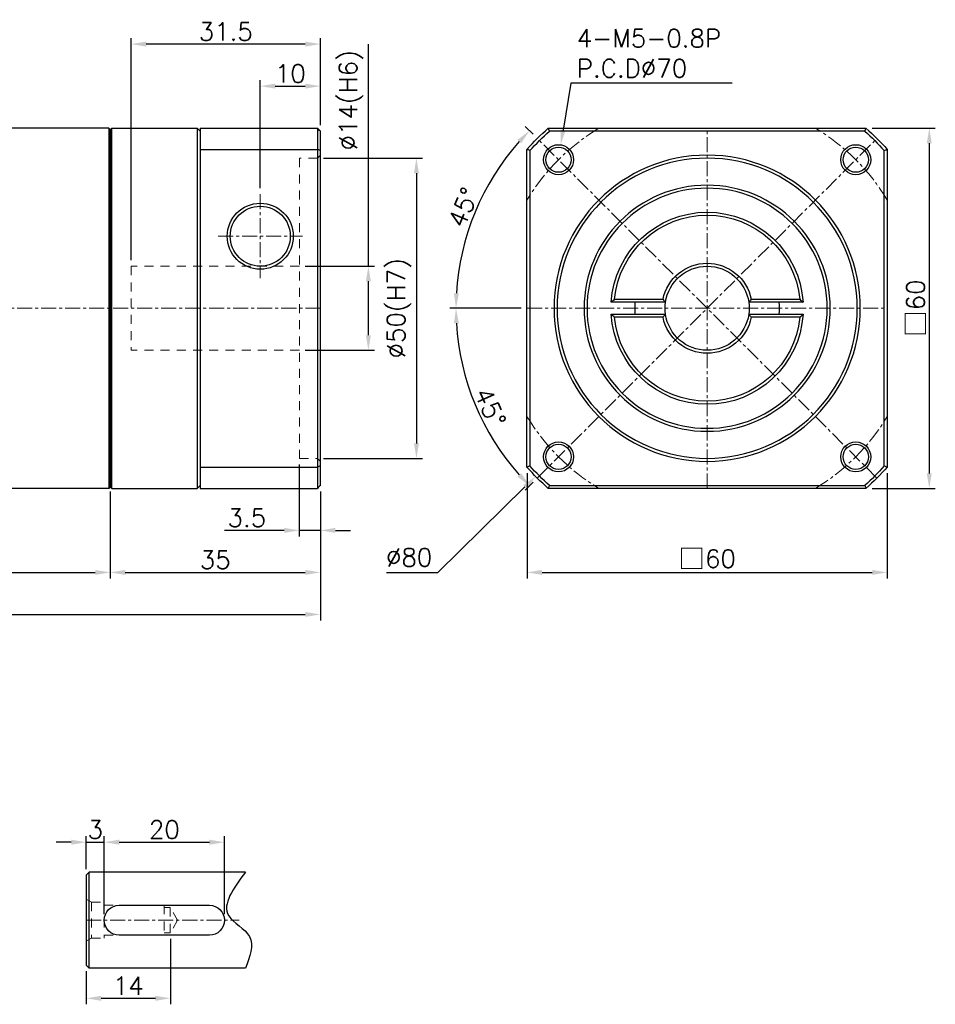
# Model space of a CAD drawing. Header units: millimetres. Extents: x 806 to 1132, y -107 to 63.
# Tile 2 of 2: x 980 to 1132, y -101 to 63. Entities that reach past the tile are written whole.
import ezdxf

# ---------------------------------------------------------------- set-up
doc = ezdxf.new("R2010")
doc.units = ezdxf.units.MM
doc.header["$LTSCALE"] = 2
doc.linetypes.add('CENTER', pattern=[2, 1.25, -0.25, 0.25, -0.25])
doc.linetypes.add('JIS_02_0.7', pattern=[1.35, 0.75, -0.6])
doc.layers.add('2D輪廓線', color=7, linetype='Continuous')
for name, color, linetype, lineweight in [('DIM', 6, 'Continuous', 15), ('中心線', 1, 'CENTER', 15), ('虛線', 5, 'JIS_02_0.7', 15)]:
    doc.layers.add(name, color=color, linetype=linetype, lineweight=lineweight)
doc.styles.get("Standard").update_dxf_attribs({"font": 'romans.shx'})
doc.dimstyles.new('R', dxfattribs={"dimtxt": 2.5, "dimasz": 2, "dimexe": 1, "dimexo": 1, "dimgap": 1, "dimtad": 1, "dimtoh": 1, "dimdec": 4, "dimdsep": 46, "dimtxsty": 'Standard', "dimcen": 0, "dimdle": 1, "dimclrd": 256, "dimclre": 256, "dimclrt": 7, "dimadec": 0, "dimazin": 2, "dimtfac": 0.8, "dimtdec": 4, "dimtofl": 0, "dimtmove": 0, "dimatfit": 3, "dimfxl": 0, "dimtolj": 1, "dimarcsym": 0})
doc.dimstyles.get("Standard").update_dxf_attribs({"dimtxt": 2.5, "dimasz": 2, "dimexe": 1, "dimexo": 1, "dimgap": 0.6, "dimtad": 1, "dimdec": 4, "dimdsep": 46, "dimtxsty": 'Standard', "dimcen": 0.5, "dimdle": 1, "dimclrd": 6, "dimclre": 6, "dimclrt": 7, "dimadec": 4, "dimazin": 2, "dimtm": 1e-09, "dimtfac": 0.7, "dimtdec": 4, "dimtofl": 0, "dimtmove": 0, "dimatfit": 3, "dimfxl": 0, "dimtolj": 1, "dimarcsym": 0})

# ---------------------------------------------------------------- blocks, each defined once
blk = doc.blocks.new('*D11')
at = {"layer": 'Defpoints', "color": 0}
for p in [(1064.1, -11.75), (1124.1, -11.75), (1124.1, -29.29)]:
    blk.add_point(p, dxfattribs=at)
at = {"layer": 'DIM', "color": 6, "lineweight": -2}
for p, q in [((1064.1, -12.75), (1064.1, -30.29)), ((1124.1, -12.75), (1124.1, -30.29)), ((1066.6, -29.29), (1121.6, -29.29))]:
    blk.add_line(p, q, dxfattribs=at)
at = {"layer": 'DIM', "color": 6}
for points in [[(1066.6, -28.87), (1066.6, -29.7), (1064.1, -29.29)], [(1121.6, -28.87), (1121.6, -29.7), (1124.1, -29.29)]]:
    blk.add_solid(points, dxfattribs=at)
at = {"layer": 'DIM', "color": 7, "insert": (1094.1, -27.06), "char_height": 3, "attachment_point": 5}
blk.add_mtext('\\A1;{\\fPMingLiU|b0|i0|c136|p18;\\H1.083x;\\C0;□\\Fromans|c136;\\H0.92336x;\\C7;60}', dxfattribs=at)
blk = doc.blocks.new('*D12')
at = {"layer": 'Defpoints', "color": 0}
for p in [(1069.7, 41.94), (1069.21, 38.98)]:
    blk.add_point(p, dxfattribs=at)
at = {"layer": 'DIM', "lineweight": -2}
for p, q in [((1071.39, 52.18), (1070.1, 44.4)), ((1098.24, 52.18), (1071.39, 52.18))]:
    blk.add_line(p, q, dxfattribs=at)
at = {"layer": 'DIM'}
blk.add_solid([(1069.69, 44.47), (1070.52, 44.34), (1069.7, 41.94)], dxfattribs=at)
at = {"layer": 'DIM', "color": 7, "insert": (1072.39, 61.18), "char_height": 3, "attachment_point": 1}
blk.add_mtext('\\A1;4-M5-0.8P\\PP.C.D%%C70', dxfattribs=at)
blk = doc.blocks.new('*D13')
at = {"layer": 'Defpoints', "color": 0}
for p in [(1120.56, 44.71), (1120.56, -15.29), (1131.1, -15.29)]:
    blk.add_point(p, dxfattribs=at)
at = {"layer": 'DIM', "color": 6, "lineweight": -2}
for p, q in [((1121.56, 44.71), (1132.1, 44.71)), ((1131.1, 42.21), (1131.1, -12.79)), ((1121.56, -15.29), (1132.1, -15.29))]:
    blk.add_line(p, q, dxfattribs=at)
at = {"layer": 'DIM', "color": 6}
for points in [[(1130.68, 42.21), (1131.51, 42.21), (1131.1, 44.71)], [(1130.68, -12.79), (1131.51, -12.79), (1131.1, -15.29)]]:
    blk.add_solid(points, dxfattribs=at)
at = {"layer": 'DIM', "color": 7, "insert": (1128.87, 14.71), "char_height": 3, "attachment_point": 5, "rotation": 90}
blk.add_mtext('\\A1;{\\fPMingLiU|b0|i0|c136|p18;\\H1.083x;\\C0;□\\Fromans|c136;\\H0.92336x;\\C7;60}', dxfattribs=at)
blk = doc.blocks.new('*D14')
at = {"layer": 'Defpoints', "color": 0}
for p in [(1065.81, 43), (1057.87, 35.63), (1064.1, 14.71), (1124.1, 14.71), (1122.38, -13.57)]:
    blk.add_point(p, dxfattribs=at)
at = {"layer": 'DIM', "color": 6, "lineweight": -2}
for p, q in [((1065.11, 43.7), (1063.81, 45)), ((1063.1, 14.71), (1051.27, 14.71))]:
    blk.add_line(p, q, dxfattribs=at)
blk.add_arc((1094.1, 14.71), 41.83, 138.4249, 176.5751, dxfattribs=at)
at = {"layer": 'DIM', "color": 6}
for points in [[(1062.5, 42.76), (1063.11, 42.18), (1064.52, 44.29)], [(1052.76, 17.2), (1051.93, 17.22), (1052.27, 14.71)]]:
    blk.add_solid(points, dxfattribs=at)
at = {"layer": 'DIM', "color": 7, "insert": (1053.51, 31.52), "char_height": 3, "attachment_point": 5, "rotation": 67.5}
blk.add_mtext('\\A1;45°', dxfattribs=at)
blk = doc.blocks.new('*D15')
at = {"layer": 'Defpoints', "color": 0}
for p in [(1122.38, 43), (1064.1, 14.71), (1124.1, 14.71), (1053.69, 3.89), (1065.81, -13.57)]:
    blk.add_point(p, dxfattribs=at)
at = {"layer": 'DIM', "color": 6, "lineweight": -2}
for p, q in [((1063.1, 14.71), (1051.27, 14.71)), ((1065.11, -14.28), (1063.81, -15.57))]:
    blk.add_line(p, q, dxfattribs=at)
blk.add_arc((1094.1, 14.71), 41.83, 183.4249, 221.5751, dxfattribs=at)
at = {"layer": 'DIM', "color": 6}
for points in [[(1051.93, 12.2), (1052.76, 12.23), (1052.27, 14.71)], [(1063.11, -12.76), (1062.5, -13.33), (1064.52, -14.87)]]:
    blk.add_solid(points, dxfattribs=at)
at = {"layer": 'DIM', "color": 7, "insert": (1057.96, -1.79), "char_height": 3, "attachment_point": 5, "rotation": 294.5441}
blk.add_mtext('\\A1;45°', dxfattribs=at)
blk = doc.blocks.new('*D16')
at = {"layer": 'Defpoints', "color": 0}
for p in [(1122.65, 42.73), (1065.55, -13.3)]:
    blk.add_point(p, dxfattribs=at)
at = {"layer": 'DIM', "lineweight": -2}
for p, q in [((1049.25, -29.29), (1063.76, -15.05)), ((1040.68, -29.29), (1049.25, -29.29))]:
    blk.add_line(p, q, dxfattribs=at)
at = {"layer": 'DIM'}
blk.add_solid([(1063.47, -14.76), (1064.05, -15.35), (1065.55, -13.3)], dxfattribs=at)
at = {"layer": 'DIM', "color": 7, "insert": (1044.47, -26.79), "char_height": 3, "attachment_point": 5}
blk.add_mtext('\\A1;∅80', dxfattribs=at)
blk = doc.blocks.new('*D20')
at = {"layer": 'Defpoints', "color": 0}
for p in [(912.18, 7.21), (1029.68, -14.79), (1029.68, -36.29)]:
    blk.add_point(p, dxfattribs=at)
at = {"layer": 'DIM', "color": 6, "lineweight": -2}
for p, q in [((912.18, 6.21), (912.18, -37.29)), ((1029.68, -15.79), (1029.68, -37.29)), ((914.68, -36.29), (1027.18, -36.29))]:
    blk.add_line(p, q, dxfattribs=at)
at = {"layer": 'DIM', "color": 6}
for points in [[(914.68, -35.87), (914.68, -36.7), (912.18, -36.29)], [(1027.18, -35.87), (1027.18, -36.7), (1029.68, -36.29)]]:
    blk.add_solid(points, dxfattribs=at)
at = {"layer": 'DIM', "color": 7, "insert": (970.93, -34.19), "char_height": 3, "attachment_point": 5}
blk.add_mtext('\\A1;117.5', dxfattribs=at)
blk = doc.blocks.new('*D23')
at = {"layer": 'Defpoints', "color": 0}
for p in [(946.18, -15.79), (994.68, -14.79), (994.68, -29.29)]:
    blk.add_point(p, dxfattribs=at)
at = {"layer": 'DIM', "color": 6, "lineweight": -2}
for p, q in [((994.68, -15.79), (994.68, -30.29)), ((946.18, -16.79), (946.18, -30.29)), ((948.68, -29.29), (992.18, -29.29))]:
    blk.add_line(p, q, dxfattribs=at)
at = {"layer": 'DIM', "color": 6}
for points in [[(948.68, -28.87), (948.68, -29.7), (946.18, -29.29)], [(992.18, -28.87), (992.18, -29.7), (994.68, -29.29)]]:
    blk.add_solid(points, dxfattribs=at)
at = {"layer": 'DIM', "color": 7, "insert": (970.43, -27.19), "char_height": 3, "attachment_point": 5}
blk.add_mtext('\\A1;48.5', dxfattribs=at)
blk = doc.blocks.new('*D24')
at = {"layer": 'Defpoints', "color": 0}
for p in [(994.68, -15.04), (1029.68, -14.79), (1029.68, -29.29)]:
    blk.add_point(p, dxfattribs=at)
at = {"layer": 'DIM', "color": 6, "lineweight": -2}
for p, q in [((994.68, -16.04), (994.68, -30.29)), ((1029.68, -15.79), (1029.68, -30.29)), ((997.18, -29.29), (1027.18, -29.29))]:
    blk.add_line(p, q, dxfattribs=at)
at = {"layer": 'DIM', "color": 6}
for points in [[(997.18, -28.87), (997.18, -29.7), (994.68, -29.29)], [(1027.18, -28.87), (1027.18, -29.7), (1029.68, -29.29)]]:
    blk.add_solid(points, dxfattribs=at)
at = {"layer": 'DIM', "color": 7, "insert": (1012.18, -27.19), "char_height": 3, "attachment_point": 5}
blk.add_mtext('\\A1;35', dxfattribs=at)
blk = doc.blocks.new('*D25')
at = {"layer": 'Defpoints', "color": 0}
for p in [(1029.68, 51.71), (1029.68, 44.21), (1019.68, 33.71)]:
    blk.add_point(p, dxfattribs=at)
at = {"layer": 'DIM', "color": 6, "lineweight": -2}
for p, q in [((1019.68, 34.71), (1019.68, 52.71)), ((1029.68, 45.21), (1029.68, 52.71)), ((1022.18, 51.71), (1027.18, 51.71))]:
    blk.add_line(p, q, dxfattribs=at)
at = {"layer": 'DIM', "color": 6}
for points in [[(1022.18, 52.13), (1022.18, 51.3), (1019.68, 51.71)], [(1027.18, 52.13), (1027.18, 51.3), (1029.68, 51.71)]]:
    blk.add_solid(points, dxfattribs=at)
at = {"layer": 'DIM', "color": 7, "insert": (1024.68, 53.81), "char_height": 3, "attachment_point": 5}
blk.add_mtext('\\A1;10', dxfattribs=at)
blk = doc.blocks.new('*D26')
at = {"layer": 'Defpoints', "color": 0}
for p in [(998.18, 58.71), (1029.68, 44.21), (998.18, 21.71)]:
    blk.add_point(p, dxfattribs=at)
at = {"layer": 'DIM', "color": 6, "lineweight": -2}
for p, q in [((998.18, 22.71), (998.18, 59.71)), ((1029.68, 45.21), (1029.68, 59.71)), ((1027.18, 58.71), (1000.68, 58.71))]:
    blk.add_line(p, q, dxfattribs=at)
at = {"layer": 'DIM', "color": 6}
for points in [[(1000.68, 59.13), (1000.68, 58.3), (998.18, 58.71)], [(1027.18, 59.13), (1027.18, 58.3), (1029.68, 58.71)]]:
    blk.add_solid(points, dxfattribs=at)
at = {"layer": 'DIM', "color": 7, "insert": (1013.93, 60.81), "char_height": 3, "attachment_point": 5}
blk.add_mtext('\\A1;31.5', dxfattribs=at)
blk = doc.blocks.new('*D27')
at = {"layer": 'Defpoints', "color": 0}
for p in [(1026.18, -10.29), (1029.68, -14.79), (1029.68, -22.29)]:
    blk.add_point(p, dxfattribs=at)
at = {"layer": 'DIM', "color": 6, "lineweight": -2}
for p, q in [((1026.18, -11.29), (1026.18, -23.29)), ((1029.68, -15.79), (1029.68, -23.29)), ((1023.68, -22.29), (1013.7, -22.29)), ((1029.68, -22.29), (1026.18, -22.29)), ((1032.18, -22.29), (1034.68, -22.29))]:
    blk.add_line(p, q, dxfattribs=at)
at = {"layer": 'DIM', "color": 6}
for points in [[(1023.68, -21.87), (1023.68, -22.7), (1026.18, -22.29)], [(1032.18, -21.87), (1032.18, -22.7), (1029.68, -22.29)]]:
    blk.add_solid(points, dxfattribs=at)
at = {"layer": 'DIM', "color": 7, "insert": (1017.44, -20.19), "char_height": 3, "attachment_point": 5}
blk.add_mtext('\\A1;3.5', dxfattribs=at)
blk = doc.blocks.new('*D28')
at = {"layer": 'Defpoints', "color": 0}
for p in [(1026.18, 21.71), (1026.18, 7.71), (1037.68, 7.71)]:
    blk.add_point(p, dxfattribs=at)
at = {"layer": 'DIM', "color": 6, "lineweight": -2}
for p, q in [((1037.68, 21.71), (1037.68, 58.68)), ((1027.18, 21.71), (1038.68, 21.71)), ((1037.68, 10.21), (1037.68, 19.21)), ((1027.18, 7.71), (1038.68, 7.71))]:
    blk.add_line(p, q, dxfattribs=at)
at = {"layer": 'DIM', "color": 6}
for points in [[(1037.27, 19.21), (1038.1, 19.21), (1037.68, 21.71)], [(1037.27, 10.21), (1038.1, 10.21), (1037.68, 7.71)]]:
    blk.add_solid(points, dxfattribs=at)
at = {"layer": 'DIM', "color": 7, "insert": (1032.3, 49.36), "char_height": 3, "attachment_point": 5, "rotation": 90}
blk.add_mtext('\\A1;\\P%%c14(H6)', dxfattribs=at)
blk = doc.blocks.new('*D29')
at = {"layer": 'Defpoints', "color": 0}
for p in [(1029.18, 39.71), (1029.18, -10.29), (1045.68, -10.29)]:
    blk.add_point(p, dxfattribs=at)
at = {"layer": 'DIM', "color": 6, "lineweight": -2}
for p, q in [((1030.18, 39.71), (1046.68, 39.71)), ((1045.68, 37.21), (1045.68, -7.79)), ((1030.18, -10.29), (1046.68, -10.29))]:
    blk.add_line(p, q, dxfattribs=at)
at = {"layer": 'DIM', "color": 6}
for points in [[(1045.27, 37.21), (1046.1, 37.21), (1045.68, 39.71)], [(1045.27, -7.79), (1046.1, -7.79), (1045.68, -10.29)]]:
    blk.add_solid(points, dxfattribs=at)
at = {"layer": 'DIM', "color": 7, "insert": (1042.8, 14.71), "char_height": 3, "attachment_point": 5, "rotation": 90}
blk.add_mtext('\\A1;%%c50(H7)', dxfattribs=at)
blk = doc.blocks.new('*D37')
at = {"layer": 'Defpoints', "color": 0}
for p in [(993.7, -74.23), (990.7, -79.73), (993.7, -87.23)]:
    blk.add_point(p, dxfattribs=at)
at = {"layer": 'DIM', "color": 6, "lineweight": -2}
for p, q in [((990.7, -78.73), (990.7, -73.23)), ((993.7, -86.23), (993.7, -73.23)), ((988.2, -74.23), (985.7, -74.23)), ((990.7, -74.23), (993.7, -74.23)), ((996.2, -74.23), (998.7, -74.23))]:
    blk.add_line(p, q, dxfattribs=at)
at = {"layer": 'DIM', "color": 6}
for points in [[(988.2, -73.81), (988.2, -74.65), (990.7, -74.23)], [(996.2, -73.81), (996.2, -74.65), (993.7, -74.23)]]:
    blk.add_solid(points, dxfattribs=at)
at = {"layer": 'DIM', "color": 7, "insert": (992.2, -72.13), "char_height": 3, "attachment_point": 5}
blk.add_mtext('\\A1;3', dxfattribs=at)
blk = doc.blocks.new('*D38')
at = {"layer": 'Defpoints', "color": 0}
for p in [(1013.7, -74.23), (993.7, -87.23), (1013.7, -87.23)]:
    blk.add_point(p, dxfattribs=at)
at = {"layer": 'DIM', "color": 6, "lineweight": -2}
for p, q in [((993.7, -86.23), (993.7, -73.23)), ((1013.7, -86.23), (1013.7, -73.23)), ((996.2, -74.23), (1011.2, -74.23))]:
    blk.add_line(p, q, dxfattribs=at)
at = {"layer": 'DIM', "color": 6}
for points in [[(996.2, -73.81), (996.2, -74.65), (993.7, -74.23)], [(1011.2, -73.81), (1011.2, -74.65), (1013.7, -74.23)]]:
    blk.add_solid(points, dxfattribs=at)
at = {"layer": 'DIM', "color": 7, "insert": (1003.7, -72.13), "char_height": 3, "attachment_point": 5}
blk.add_mtext('\\A1;20', dxfattribs=at)
blk = doc.blocks.new('*D39')
at = {"layer": 'Defpoints', "color": 0}
for p in [(1004.7, -89.33), (990.7, -94.73), (1004.7, -100.23)]:
    blk.add_point(p, dxfattribs=at)
at = {"layer": 'DIM', "color": 6, "lineweight": -2}
for p, q in [((1004.7, -90.33), (1004.7, -101.23)), ((990.7, -95.73), (990.7, -101.23)), ((993.2, -100.23), (1002.2, -100.23))]:
    blk.add_line(p, q, dxfattribs=at)
at = {"layer": 'DIM', "color": 6}
for points in [[(993.2, -99.81), (993.2, -100.65), (990.7, -100.23)], [(1002.2, -99.81), (1002.2, -100.65), (1004.7, -100.23)]]:
    blk.add_solid(points, dxfattribs=at)
at = {"layer": 'DIM', "color": 7, "insert": (997.7, -98.13), "char_height": 3, "attachment_point": 5}
blk.add_mtext('\\A1;14', dxfattribs=at)
blk = doc.blocks.new('*U43')
at = {"layer": '2D輪廓線'}
for radius in [2.5, 2.1]:
    blk.add_circle((0, 0), radius, dxfattribs=at)
blk = doc.blocks.new('*U44')
at = {"layer": '2D輪廓線', "color": 0, "linetype": 'ByBlock', "lineweight": -2}
blk.add_blockref('*U43', (1069.35, 39.46), dxfattribs=at)
for p, rotation in [((1118.85, 39.46), 270), ((1069.35, -10.04), 90.00000000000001), ((1118.85, -10.04), 180)]:
    blk.add_blockref('*U43', p, dxfattribs=dict(at, rotation=rotation))

msp = doc.modelspace()

# ---------------------------------------------------------------- linework, layer by layer
at = {"layer": '2D輪廓線', "extrusion": (-1, 2.83275e-16, 2.22045e-16)}
for p, q in [((994.43256, 44.71226), (966.18256, 44.71226)), ((994.43256, 44.71226), (994.43256, -15.28774)), ((994.68256, 44.46226), (994.43256, 44.71226)), ((994.68256, 44.46226), (994.93256, 44.71226)), ((994.68256, 44.46226), (994.68256, -15.03774)), ((994.93256, -15.28774), (994.93256, 44.71226)), ((994.93256, 44.71226), (1009.18256, 44.71226)), ((1009.18256, 44.71226), (1009.18256, -15.28774)), ((1009.68256, 44.21226), (1009.18256, 44.71226)), ((1009.68256, 44.71226), (1009.68256, 41.16977)), ((1009.68256, 44.71226), (1029.18256, 44.71226)), ((1029.18256, 44.71226), (1029.18256, 41.16977)), ((1029.68256, 40.98011), (1029.68256, 44.21226)), ((1009.68256, 41.16977), (1009.68256, -11.74525)), ((1009.68256, 41.16977), (1029.18256, 41.16977)), ((1029.18256, 41.16977), (1029.18256, -11.74525)), ((1029.68256, -11.55559), (1029.68256, 40.98011)), ((1009.68256, -11.74525), (1009.68256, -15.28774)), ((1009.68256, -11.74525), (1029.18256, -11.74525)), ((1029.18256, -11.74525), (1029.18256, -15.28774)), ((1029.68256, -14.78774), (1029.68256, -11.55559)), ((994.43256, -15.28774), (966.18256, -15.28774)), ((994.68256, -15.03774), (994.43256, -15.28774)), ((994.68256, -15.03774), (994.93256, -15.28774)), ((994.93256, -15.28774), (1009.18256, -15.28774)), ((1009.68256, -14.78774), (1009.18256, -15.28774)), ((1009.68256, -15.28774), (1029.18256, -15.28774)), ((990.69519, -79.73061), (991.19519, -79.23061)), ((990.69519, -79.73061), (990.69519, -94.73061)), ((991.19519, -95.23061), (991.19519, -79.23061)), ((1017.19519, -79.23061), (991.19519, -79.23061)), ((990.69519, -94.73061), (991.19519, -95.23061)), ((1017.19519, -95.23061), (991.19519, -95.23061))]:
    msp.add_line(p, q, dxfattribs=at)
at = {"layer": '2D輪廓線'}
for p, q in [((1067.64001, 44.71226), (1120.55503, 44.71226)), ((1120.36537, 44.21226), (1067.82967, 44.21226)), ((1064.09752, -11.74525), (1064.09752, 41.16977)), ((1124.09752, 41.16977), (1124.09752, -11.74525)), ((1064.59752, 40.98011), (1064.59752, -11.55559)), ((1123.59752, -11.55559), (1123.59752, 40.98011)), ((1087.16932, 15.71226), (1078.1288, 15.71226)), ((1078.67027, 16.21226), (1086.74905, 16.21226)), ((1110.06624, 15.71226), (1101.02572, 15.71226)), ((1101.44599, 16.21226), (1109.52477, 16.21226)), ((1078.1288, 13.71226), (1087.16932, 13.71226)), ((1086.74905, 13.21226), (1078.67027, 13.21226)), ((1101.02572, 13.71226), (1110.06624, 13.71226)), ((1109.52477, 13.21226), (1101.44599, 13.21226)), ((1120.55503, -15.28774), (1067.64001, -15.28774)), ((1067.82967, -14.78774), (1120.36537, -14.78774))]:
    msp.add_line(p, q, dxfattribs=at)
msp.add_lwpolyline([(1011.19519, -89.73061), (996.19519, -89.73061, -1), (996.19519, -84.73061), (1011.19519, -84.73061, -1)], format="xyb", close=True, dxfattribs=at)
at = {"layer": '2D輪廓線', "extrusion": (0, 0, -1)}
for radius in [25.5, 25, 20.5, 20]:
    msp.add_circle((-1094.09752, 14.71226), radius, dxfattribs=at)
at = {"layer": '2D輪廓線'}
for radius in [5.5, 5]:
    msp.add_circle((1019.68256, 26.71226), radius, dxfattribs=at)
at = {"layer": '2D輪廓線', "extrusion": (0, 0, -1)}
for radius, start, end in [(40, 41.4096221, 48.5903779), (40, 131.4096221, 138.5903779), (39.5, 41.6830073, 48.3169927), (39.5, 131.6830073, 138.3169927), (16, 3.5833217, 176.4166783), (15.5, 5.5534442, 174.4465558), (7.5, 11.536959, 168.463041), (7, 8.2132107, 171.7867893), (12, 355.2198082, 4.7801918), (7, 351.7867893, 8.2132107), (7, 171.7867893, 188.2132107), (12, 175.2198082, 184.7801918), (16, 183.5833217, 356.4166783), (15.5, 185.5534442, 354.4465558), (7.5, 191.536959, 348.463041), (7, 188.2132107, 351.7867893), (40, 311.4096221, 318.5903779), (39.5, 311.6830073, 318.3169927), (39.5, 221.6830073, 228.3169927), (40, 221.4096221, 228.5903779)]:
    msp.add_arc((-1094.09752, 14.71226), radius, start, end, dxfattribs=at)
at = {"layer": '2D輪廓線'}
for points in [[(1029.68256, 44.21226), (1029.51594, 44.37889), (1029.34927, 44.54556), (1029.18256, 44.71226)], [(1067.82967, 44.21226), (1067.76624, 44.37889), (1067.70302, 44.54556), (1067.64001, 44.71226)], [(1120.36537, 44.21226), (1120.4288, 44.37889), (1120.49203, 44.54556), (1120.55503, 44.71226)], [(1029.68256, 40.98011), (1029.51594, 41.04355), (1029.34927, 41.10677), (1029.18256, 41.16977)], [(1064.59752, 40.98011), (1064.4309, 41.04355), (1064.26422, 41.10677), (1064.09752, 41.16977)], [(1123.59752, 40.98011), (1123.76414, 41.04355), (1123.93082, 41.10677), (1124.09752, 41.16977)], [(1078.67027, 16.21226), (1078.48782, 16.04669), (1078.30732, 15.87995), (1078.1288, 15.71226)], [(1086.74905, 16.21226), (1086.88608, 16.04444), (1087.0262, 15.87752), (1087.16932, 15.71226)], [(1101.44599, 16.21226), (1101.30896, 16.04444), (1101.16884, 15.87752), (1101.02572, 15.71226)], [(1109.52477, 16.21226), (1109.70722, 16.04669), (1109.88772, 15.87995), (1110.06624, 15.71226)], [(1078.67027, 13.21226), (1078.48782, 13.37783), (1078.30732, 13.54457), (1078.1288, 13.71226)], [(1086.74905, 13.21226), (1086.88608, 13.38008), (1087.0262, 13.547), (1087.16932, 13.71226)], [(1101.44599, 13.21226), (1101.30896, 13.38008), (1101.16884, 13.547), (1101.02572, 13.71226)], [(1109.52477, 13.21226), (1109.70722, 13.37783), (1109.88772, 13.54457), (1110.06624, 13.71226)], [(1029.68256, -11.55559), (1029.51594, -11.61902), (1029.34927, -11.68224), (1029.18256, -11.74525)], [(1064.59752, -11.55559), (1064.4309, -11.61902), (1064.26422, -11.68224), (1064.09752, -11.74525)], [(1123.59752, -11.55559), (1123.76414, -11.61902), (1123.93082, -11.68224), (1124.09752, -11.74525)], [(1029.68256, -14.78774), (1029.51594, -14.95436), (1029.34927, -15.12103), (1029.18256, -15.28774)], [(1067.82967, -14.78774), (1067.76624, -14.95436), (1067.70302, -15.12103), (1067.64001, -15.28774)], [(1120.36537, -14.78774), (1120.4288, -14.95436), (1120.49203, -15.12103), (1120.55503, -15.28774)]]:
    msp.add_open_spline(points, degree=3, dxfattribs=at)
msp.add_spline([(1017.19519, -79.23061), (1014.41354, -86.47102), (1017.88897, -89.94644), (1017.19519, -95.23061)], degree=3, dxfattribs=at)
at = {"layer": '中心線'}
for p, q in [((1094.09752, -15.28774), (1094.09752, 44.71226)), ((1122.38179, -13.57201), (1065.81325, 42.99653)), ((1065.81325, -13.57201), (1122.38179, 42.99653)), ((1019.68256, 33.71226), (1019.68256, 19.71226)), ((1012.68256, 26.71226), (1026.68256, 26.71226)), ((1029.68256, 14.71226), (912.18256, 14.71226)), ((1064.09752, 14.71226), (1124.09752, 14.71226)), ((990.69519, -87.23061), (1016.16601, -87.23061))]:
    msp.add_line(p, q, dxfattribs=at)
for start, end in [(121.0027191, 148.9972809), (31.0027191, 58.9972809), (211.0027191, 238.9972809), (301.0027191, 328.9972809)]:
    msp.add_arc((1094.09752, 14.71226), 35, start, end, dxfattribs=at)
at = {"layer": '虛線', "extrusion": (-1, 2.83275e-16, 2.22045e-16)}
for p, q in [((998.18256, 21.71226), (998.18256, 7.71226)), ((1026.18256, 21.71226), (998.18256, 21.71226)), ((1026.18256, 7.71226), (998.18256, 7.71226))]:
    msp.add_line(p, q, dxfattribs=at)
at = {"layer": '虛線', "color": 5}
for p, q in [((991.56122, -84.23061), (990.69519, -83.73061)), ((991.56122, -84.23061), (991.56122, -90.23061)), ((991.56122, -84.23061), (993.69519, -84.23061)), ((993.69519, -84.23061), (993.69519, -90.23061)), ((993.69519, -84.73061), (1003.69519, -84.73061)), ((1003.69519, -84.73061), (1003.69519, -89.73061)), ((1003.69519, -85.13061), (1004.69519, -85.13061)), ((1004.69519, -85.13061), (1004.69519, -89.33061)), ((1005.89186, -87.23061), (1004.69519, -85.13061)), ((1005.89186, -87.23061), (1004.69519, -89.33061)), ((993.69519, -89.73061), (1003.69519, -89.73061)), ((1003.69519, -89.33061), (1004.69519, -89.33061)), ((991.56122, -90.23061), (990.69519, -90.73061)), ((991.56122, -90.23061), (993.69519, -90.23061))]:
    msp.add_line(p, q, dxfattribs=at)
at = {"layer": '虛線'}
msp.add_lwpolyline([(1029.68256, 40.21226), (1029.18256, 39.71226), (1026.18256, 39.71226), (1026.18256, -10.28774), (1029.18256, -10.28774), (1029.68256, -10.78774)], dxfattribs=at)

# ---------------------------------------------------------------- block references
at = {"layer": '2D輪廓線'}
msp.add_blockref('*U44', (0, 0), dxfattribs=at)

# ---------------------------------------------------------------- dimensions: what is measured, and where the dimension line sits
at = {"layer": 'DIM'}
for base, p1, p2, picture, middle in [((998.18256, 58.71226), (1029.68256, 44.21226), (998.18256, 21.71226), '*D26', (1013.93256, 60.81226)), ((1029.68256, 51.71226), (1019.68256, 33.71226), (1029.68256, 44.21226), '*D25', (1024.68256, 53.81226)), ((1029.68256, -29.28774), (994.68256, -15.03774), (1029.68256, -14.78774), '*D24', (1012.18256, -27.18774)), ((1013.69519, -74.23061), (993.69519, -87.23061), (1013.69519, -87.23061), '*D38', (1003.69519, -72.13061)), ((1004.69519, -100.23061), (990.69519, -94.73061), (1004.69519, -89.33061), '*D39', (997.69519, -98.13061))]:
    dim = msp.add_linear_dim(base=base, p1=p1, p2=p2, dimstyle='Standard', override={"dimtxt": 3, "dimasz": 2.5}, dxfattribs=at)
    dim.commit()
    dim.dimension.update_dxf_attribs({"geometry": picture, "text_midpoint": middle})
dim = msp.add_diameter_dim_2p(p1=(1069.20879, 38.97662), p2=(1069.69711, 41.93661), text='4-M5-0.8P\\PP.C.D%%C70', dimstyle='R', override={"dimtxt": 3, "dimasz": 2.5}, dxfattribs=at)
dim.commit()
dim.dimension.update_dxf_attribs({"geometry": '*D12', "text_midpoint": (1085.31622, 52.18373), "dimtype": 163})
for base, p1, p2, text, override, picture, middle in [((1037.68256, 7.71226), (1026.18256, 21.71226), (1026.18256, 7.71226), '\\P<>(H6)', {"dimtxt": 3, "dimasz": 2.5, "dimpost": '%%c<>'}, '*D28', (1037.68256, 49.36308)), ((1045.68256, -10.28774), (1029.18256, 39.71226), (1029.18256, -10.28774), '<>(H7)', {"dimtxt": 3, "dimasz": 2.5, "dimpost": '%%c<>', "dimtmove": 0}, '*D29', (1045.68256, 14.71226))]:
    dim = msp.add_linear_dim(base=base, p1=p1, p2=p2, angle=90, text=text, dimstyle='Standard', override=override, dxfattribs=at)
    dim.commit()
    dim.dimension.update_dxf_attribs({"geometry": picture, "text_midpoint": middle, "dimtype": 160})
for base, line1, line2, picture, middle in [((1057.87192, 35.62712), ((1064.09752, 14.71226), (1124.09752, 14.71226)), ((1122.38179, -13.57201), (1065.81325, 42.99653)), '*D14', (1055.4519, 30.7198)), ((1053.69312, 3.88593), ((1065.81325, -13.57201), (1122.38179, 42.99653)), ((1064.09752, 14.71226), (1124.09752, 14.71226)), '*D15', (1056.04746, -2.66353))]:
    dim = msp.add_angular_dim_2l(base=base, line1=line1, line2=line2, dimstyle='Standard', override={"dimtxt": 3, "dimasz": 2.5}, dxfattribs=at)
    dim.commit()
    dim.dimension.update_dxf_attribs({"geometry": picture, "text_midpoint": middle, "dimtype": 162})
at = {"layer": 'DIM', "color": 0}
dim = msp.add_linear_dim(base=(1131.09752, -15.28774), p1=(1120.55503, 44.71226), p2=(1120.55503, -15.28774), angle=90, text='{\\fPMingLiU|b0|i0|c136|p18;\\H1.083x;\\C0;□\\Fromans|c136;\\H0.92336x;\\C7;<>}', dimstyle='Standard', override={"dimtxt": 3, "dimasz": 2.5}, dxfattribs=at)
dim.commit()
dim.dimension.update_dxf_attribs({"geometry": '*D13', "text_midpoint": (1128.87302, 14.71226)})
at = {"layer": 'DIM'}
dim = msp.add_diameter_dim_2p(p1=(1122.64911, 42.72666), p2=(1065.54593, -13.30214), dimstyle='R', override={"dimtxt": 3, "dimasz": 2.5}, dxfattribs=at)
dim.commit()
dim.dimension.update_dxf_attribs({"geometry": '*D16', "text_midpoint": (1044.46808, -29.28774), "dimtype": 163})
for base, p1, p2, override, picture, middle in [((1029.68256, -36.28774), (912.18256, 7.21226), (1029.68256, -14.78774), {"dimtxt": 3, "dimasz": 2.5}, '*D20', (970.93256, -36.28774)), ((1029.68256, -22.28774), (1026.18256, -10.28774), (1029.68256, -14.78774), {"dimtxt": 3, "dimasz": 2.5, "dimtofl": 1}, '*D27', (1017.43971, -22.28774)), ((994.68256, -29.28774), (946.18256, -15.78774), (994.68256, -14.78774), {"dimtxt": 3, "dimasz": 2.5}, '*D23', (970.43256, -29.28774)), ((993.69519, -74.23061), (990.69519, -79.73061), (993.69519, -87.23061), {"dimtxt": 3, "dimasz": 2.5, "dimtofl": 1}, '*D37', (992.19519, -74.23061))]:
    dim = msp.add_linear_dim(base=base, p1=p1, p2=p2, dimstyle='Standard', override=override, dxfattribs=at)
    dim.commit()
    dim.dimension.update_dxf_attribs({"geometry": picture, "text_midpoint": middle, "dimtype": 160})
at = {"layer": 'DIM', "color": 0}
dim = msp.add_linear_dim(base=(1124.09752, -29.28774), p1=(1064.09752, -11.74525), p2=(1124.09752, -11.74525), text='{\\fPMingLiU|b0|i0|c136|p18;\\H1.083x;\\C0;□\\Fromans|c136;\\H0.92336x;\\C7;<>}', dimstyle='Standard', override={"dimtxt": 3, "dimasz": 2.5}, dxfattribs=at)
dim.commit()
dim.dimension.update_dxf_attribs({"geometry": '*D11', "text_midpoint": (1094.09752, -27.06324)})

doc.saveas('drawing.dxf')
